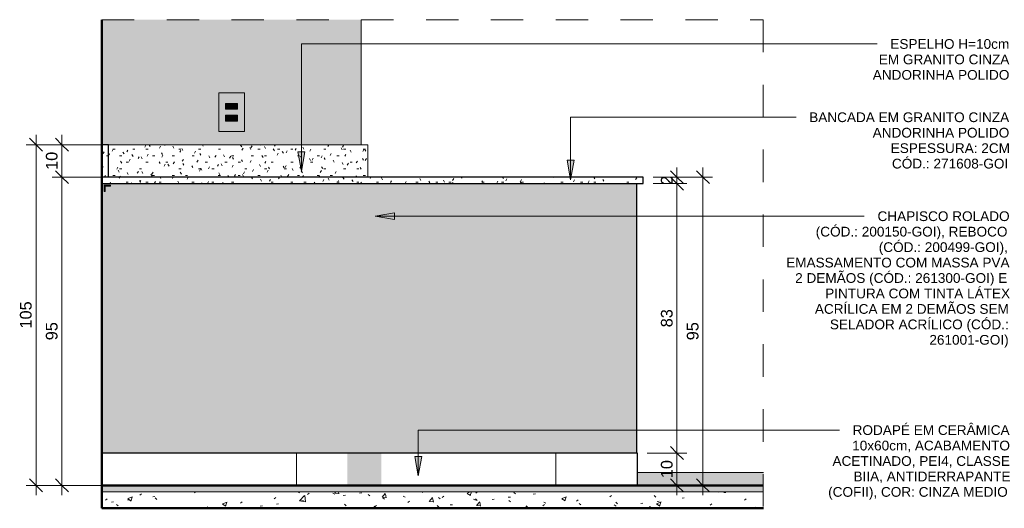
# Model space of a CAD drawing. Header units: metres. Extents: x -0.3 to 17.5, y -18.2 to 2.6.
# Tile 7 of 8: x 11.3 to 14.3, y -0.1 to 1.4. Entities that reach past the tile are written whole.
import ezdxf

# ---------------------------------------------------------------- set-up
doc = ezdxf.new("R2010")
doc.units = ezdxf.units.M
doc.linetypes.add('Projeção', pattern=[0.003969, 0.002381, -0.001587])
for name, color, linetype, lineweight in [('A-ANNO-DIMS', 7, 'Continuous', 9), ('A-ANNO-DIMS-20', 7, 'Continuous', 9), ('A-DETL-GENF', 7, 'Continuous', 5), ('A-FLOR', 7, 'Continuous', 5), ('A-FLOR-MCUT', 7, 'Continuous', 5), ('A-FLOR-OVHD', 7, 'Projeção', 5), ('A-FLOR-PATT', 7, 'Continuous', 50), ('A-GENM', 7, 'Continuous', 5), ('A-WALL', 7, 'Continuous', 5), ('A-WALL-PATT', 7, 'Continuous', 5), ('E-ELEC-FIXT', 7, 'Continuous', 5), ('G-ANNO-TEXT', 7, 'Continuous', 9), ('I-WALL', 7, 'Continuous', 5), ('Q-CASE', 7, 'Continuous', 5)]:
    doc.layers.add(name, color=color, linetype=linetype, lineweight=lineweight)
doc.layers.add('A-DETL', color=7, linetype='Continuous', lineweight=5, true_color=0x00a600)
doc.styles.add('Arial_3', font='arial.ttf', dxfattribs={"height": 0.03})
doc.styles.add('Arial_4', font='arial.ttf', dxfattribs={"height": 0.036})
doc.dimstyles.new('Com_linha__ref__contínua__-_Cor_Vermelha_Arial_1_8mm_1', dxfattribs={"dimscale": 0.3048, "dimtxt": 0.036729, "dimasz": 0.131234, "dimexe": 0.098425, "dimexo": 0.098425, "dimgap": 0.009843, "dimtad": 1, "dimdec": 1, "dimlfac": 100, "dimrnd": 0.1, "dimdsep": 46, "dimtxsty": 'Arial_4', "dimblk1": 'OBLIQUE', "dimblk2": 'OBLIQUE', "dimsah": 1, "dimcen": 0.09, "dimdle": 0.098425, "dimazin": 0, "dimtfac": 1, "dimtdec": 4, "dimtix": 1, "dimtmove": 0, "dimatfit": 3, "dimfxl": 1, "dimtvp": 1, "dimtolj": 1, "dimtzin": 0, "dimarcsym": 2})
pattern_1 = [(50, (29.15008, 0), (0.1457532, -0.01275165), [0.01524, -0.16764]), (355, (29.15008, 0), (-0.0281956, 0.152849), [0.01219, -0.13411]), (100.451, (29.16223, -0.00106), (0.1175571, 0.1400984), [0.01295, -0.14247]), (46.184, (29.15008, 0.04064), (0.2168615, -0.0336392), [0.02286, -0.25146]), (96.636, (29.16815, 0.03784), (0.1899178, 0.1979433), [0.01943, -0.21371]), (351.184, (29.15008, 0.04064), (0.1899206, 0.197941), [0.01829, -0.20117]), (21, (29.1704, 0.03048), (0.1212965, -0.0818154), [0.01524, -0.16764]), (326, (29.1704, 0.03048), (0.0494422, 0.1473543), [0.01219, -0.13411]), (71.451, (29.1805, 0.02366), (0.1707388, 0.06554), [0.01295, -0.14247]), (37.5, (29.150075, 0), (0.00247227, 0.06764328), [0.00671, -0.12578, 0.00671, -0.12944, -0.13462]), (37.5, (29.150075, 0), (0.00247227, 0.06764328), [-0.26863, 0.00671, -0.12791]), (7.5, (29.150075, 0), (0.05345655, 0.08014312), [0.00671, -0.07092, 0.00671, -0.12273, -0.05131]), (7.5, (29.150075, 0), (0.05345655, 0.08014312), [-0.20706, 0.00671, -0.0446]), (327.5, (29.104765, 0), (0.10847647, -0.00458194), [0.00671, -0.04409, 0.00671, -0.15179, -0.21031]), (327.5, (29.104765, 0), (0.10847647, -0.00458194), [-0.2093, 0.00671, -0.20361]), (317.5, (29.08445, 0), (0.11850734, 0.0203419), [0.00671, -0.05933, 0.00671, -0.09855, -0.14935]), (317.5, (29.08445, 0), (0.11850734, 0.0203419), [-0.1713, 0.00671, -0.14265])]
pattern_2 = [(0, (-0.43979, 0), (0.08128, 0.02032), [0.00671, -0.05425, 0.00671, -0.05425, -0.32512]), (0, (-0.43979, 0), (0.08128, 0.02032), [-0.12192, 0.00671, -0.11521, 0.00671, -0.05425, -0.14224]), (0, (-0.43979, 0), (0.08128, 0.02032), [-0.3048, 0.00671, -0.03393, 0.00671, -0.09489]), (120, (-0.40931, 0.01016), (-0.058237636, 0.060230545), [0.00671, -0.05425, 0.00671, -0.37937]), (120, (-0.40931, 0.01016), (-0.058237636, 0.060230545), [-0.06767, -0.05425, 0.00671, -0.11521, -0.2032]), (120, (-0.40931, 0.01016), (-0.058237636, 0.060230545), [-0.24384, 0.00671, -0.05425, 0.00671, -0.13553]), (120, (-0.40931, 0.01016), (-0.058237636, 0.060230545), [-0.31151, -0.03393, 0.00671, -0.09489]), (240, (-0.39915, 0.0508), (-0.023042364, -0.080550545), [0.00671, -0.05425, 0.00671, -0.37937]), (240, (-0.39915, 0.0508), (-0.023042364, -0.080550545), [-0.06767, -0.05425, 0.00671, -0.11521, -0.2032]), (240, (-0.39915, 0.0508), (-0.023042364, -0.080550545), [-0.24384, 0.00671, -0.05425, 0.00671, -0.13553]), (240, (-0.39915, 0.0508), (-0.023042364, -0.080550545), [-0.31151, -0.03393, 0.00671, -0.09489])]

# ---------------------------------------------------------------- blocks, each defined once
blk = doc.blocks.new('TAMPO DO ABRIGO GLP EM GRANITO CINZA ANDORINHA - TAMPO DO ABRIGO GLP EM GRANITO CINZA ANDORINHA-1861549-DET_BANCADA_1')
at = {"layer": 'Q-CASE', "true_color": 0x808080}
h = blk.add_hatch(dxfattribs=at)
h.set_pattern_fill('FP_18', color=8, style=0, pattern_type=2)
h.set_pattern_definition(pattern_2)
h.paths.add_polyline_path([(-18.0592, 0.95), (-18.055, 0.95), (-18.055, 1.05), (-18.075, 1.05), (-18.075, 0.95)])
h = blk.add_hatch(dxfattribs=at)
h.set_pattern_fill('FP_18', color=8, style=0, pattern_type=2)
h.set_pattern_definition(pattern_2)
h.paths.add_polyline_path([(-17.3098, 0.95), (-17.255, 0.95), (-17.255, 1.05), (-18.055, 1.05), (-18.055, 0.95), (-17.3735, 0.95)])
h = blk.add_hatch(dxfattribs=at)
h.set_pattern_fill('FP_18', color=8, style=0, pattern_type=2)
h.set_pattern_definition(pattern_2)
h.paths.add_polyline_path([(-17.0546, 0.93), (-16.405, 0.93), (-16.405, 0.95), (-18.075, 0.95), (-18.075, 0.93), (-17.255, 0.93)])
at = {"layer": 'Q-CASE'}
for p, q in [((-18.075, 1.05), (-18.055, 1.05)), ((-18.055, 1.05), (-17.255, 1.05)), ((-18.055, 0.95), (-18.055, 1.05)), ((-17.255, 0.95), (-17.255, 1.05)), ((-18.055, 0.95), (-18.075, 0.95)), ((-18.075, 0.95), (-16.405, 0.95)), ((-16.405, 0.93), (-16.405, 0.95)), ((-16.405, 0.93), (-18.075, 0.93))]:
    blk.add_line(p, q, dxfattribs=at)
blk = doc.blocks.new('1_b_2 Tomadas 2P_T_Conjunto 4x2 - a_ 2 Tomadas 2P_T 10A-2371953-DET_BANCADA_1')
at = {"layer": 'A-GENM', "true_color": 0xfbfbfb}
h = blk.add_hatch(color=7, dxfattribs=at)
h.paths.add_polyline_path([(-17.7145, 1.0906), (-17.6356, 1.0906), (-17.6356, 1.21), (-17.7145, 1.21), (-17.7145, 1.1058)])
h.paths.add_polyline_path([(-17.6565, 1.1227), (-17.6935, 1.1227), (-17.6935, 1.1407), (-17.6565, 1.1407), (-17.6565, 1.1232)])
h.paths.add_polyline_path([(-17.6935, 1.1593), (-17.6935, 1.1773), (-17.6565, 1.1773), (-17.6565, 1.1593), (-17.6925, 1.1593)])
at = {"layer": 'A-GENM'}
for p, q in [((-17.6356, 1.21), (-17.7145, 1.21)), ((-17.7145, 1.0906), (-17.7145, 1.21)), ((-17.6356, 1.21), (-17.6356, 1.0906)), ((-17.7145, 1.0906), (-17.6356, 1.0906))]:
    blk.add_line(p, q, dxfattribs=at)
blk = doc.blocks.new('x_Módulo de Tomada não listavel 2 - x_Módulo de Tomada não listavel 2-2371671-DET_BANCADA_1')
at = {"layer": 'E-ELEC-FIXT', "true_color": 0xfbfbfb}
h = blk.add_hatch(color=7, dxfattribs=at)
h.paths.add_polyline_path([(-17.6656, 1.1593), (-17.6565, 1.1593), (-17.6565, 1.1773), (-17.6935, 1.1773), (-17.6935, 1.1593), (-17.674, 1.1593)])
h.paths.add_polyline_path([(-17.6745, 1.1598), (-17.6858, 1.16), (-17.687, 1.1605), (-17.688, 1.1613), (-17.6919, 1.1654), (-17.6925, 1.1672), (-17.6925, 1.1687), (-17.6922, 1.1705), (-17.6919, 1.1712), (-17.6911, 1.1723), (-17.687, 1.1761), (-17.6852, 1.1767), (-17.6845, 1.1768), (-17.6643, 1.1766), (-17.6631, 1.1761), (-17.6621, 1.1753), (-17.6582, 1.1712), (-17.6576, 1.1693), (-17.6575, 1.1679), (-17.6577, 1.1666), (-17.6588, 1.1647), (-17.659, 1.1643), (-17.6631, 1.1605), (-17.6649, 1.1599), (-17.6656, 1.1598), (-17.674, 1.1598)])
h = blk.add_hatch(color=7, dxfattribs=at)
h.paths.add_polyline_path([(-17.675, 1.1598), (-17.6643, 1.16), (-17.6624, 1.161), (-17.6621, 1.1613), (-17.6582, 1.1654), (-17.6577, 1.1666), (-17.6576, 1.1688), (-17.6577, 1.17), (-17.6582, 1.1712), (-17.659, 1.1723), (-17.6631, 1.1761), (-17.6649, 1.1767), (-17.6656, 1.1768), (-17.6858, 1.1766), (-17.687, 1.1761), (-17.688, 1.1753), (-17.6919, 1.1712), (-17.6925, 1.1694), (-17.6925, 1.1679), (-17.6924, 1.1666), (-17.6913, 1.1647), (-17.6911, 1.1643), (-17.687, 1.1605), (-17.6852, 1.1599), (-17.6845, 1.1598), (-17.6765, 1.1598)])
h.paths.add_polyline_path([(-17.6852, 1.1663), (-17.6862, 1.1666), (-17.6869, 1.1673), (-17.6872, 1.1683), (-17.6869, 1.1693), (-17.6862, 1.17), (-17.6852, 1.1703), (-17.6842, 1.17), (-17.6834, 1.1692), (-17.6832, 1.1683), (-17.6834, 1.1673), (-17.6842, 1.1666), (-17.6846, 1.1664)])
h.paths.add_polyline_path([(-17.6649, 1.1663), (-17.6659, 1.1666), (-17.6666, 1.1673), (-17.6669, 1.1683), (-17.6666, 1.1693), (-17.6659, 1.17), (-17.6649, 1.1703), (-17.6639, 1.17), (-17.6632, 1.1693), (-17.6629, 1.1683), (-17.6632, 1.1673), (-17.6639, 1.1666), (-17.6644, 1.1664)])
h.paths.add_polyline_path([(-17.675, 1.1686), (-17.676, 1.1688), (-17.6768, 1.1697), (-17.677, 1.1706), (-17.6768, 1.1716), (-17.676, 1.1723), (-17.675, 1.1726), (-17.674, 1.1723), (-17.6733, 1.1716), (-17.673, 1.1705), (-17.6733, 1.1696), (-17.674, 1.1688), (-17.6745, 1.1686)])
at = {"layer": 'E-ELEC-FIXT'}
for p, q in [((-17.6565, 1.1773), (-17.6935, 1.1773)), ((-17.6935, 1.1773), (-17.6935, 1.1593)), ((-17.6935, 1.1593), (-17.6565, 1.1593)), ((-17.6925, 1.1679), (-17.6925, 1.1687)), ((-17.6911, 1.1723), (-17.688, 1.1753)), ((-17.688, 1.1613), (-17.6911, 1.1643)), ((-17.6845, 1.1768), (-17.6656, 1.1768)), ((-17.6656, 1.1598), (-17.6845, 1.1598)), ((-17.6621, 1.1753), (-17.659, 1.1723)), ((-17.659, 1.1643), (-17.6621, 1.1613)), ((-17.6575, 1.1687), (-17.6575, 1.1679)), ((-17.6565, 1.1593), (-17.6565, 1.1773))]:
    blk.add_line(p, q, dxfattribs=at)
for centre, radius, start, end in [((-17.6875, 1.1687), 0.005, 135, 180), ((-17.6875, 1.1679), 0.005, 180, 225), ((-17.6845, 1.1718), 0.005, 90, 135), ((-17.6845, 1.1648), 0.005, 225, 270), ((-17.6852, 1.1683), 0.002, 0, 180), ((-17.6852, 1.1683), 0.002, 180, 0), ((-17.675, 1.1706), 0.002, 0, 180), ((-17.675, 1.1706), 0.002, 180, 0), ((-17.6649, 1.1683), 0.002, 0, 180), ((-17.6649, 1.1683), 0.002, 180, 0), ((-17.6656, 1.1718), 0.005, 45, 90), ((-17.6656, 1.1648), 0.005, 270, 315), ((-17.6625, 1.1687), 0.005, 0, 45), ((-17.6625, 1.1679), 0.005, 315, 0)]:
    blk.add_arc(centre, radius, start, end, dxfattribs=at)
blk = doc.blocks.new('x_Módulo de Tomada não listavel 2 - x_Módulo de Tomada não listavel 2-2371674-DET_BANCADA_1')
at = {"layer": 'E-ELEC-FIXT', "true_color": 0xfbfbfb}
h = blk.add_hatch(color=7, dxfattribs=at)
h.paths.add_polyline_path([(-17.6606, 1.1227), (-17.6565, 1.1227), (-17.6565, 1.1407), (-17.6935, 1.1407), (-17.6935, 1.1227), (-17.6621, 1.1227)])
h.paths.add_polyline_path([(-17.6765, 1.1232), (-17.6858, 1.1234), (-17.687, 1.1239), (-17.688, 1.1247), (-17.6919, 1.1288), (-17.6925, 1.1306), (-17.6925, 1.1321), (-17.6924, 1.1334), (-17.6914, 1.1353), (-17.6911, 1.1357), (-17.687, 1.1395), (-17.6852, 1.1401), (-17.6845, 1.1402), (-17.6643, 1.14), (-17.6631, 1.1395), (-17.6621, 1.1387), (-17.6582, 1.1346), (-17.6576, 1.1327), (-17.6575, 1.1313), (-17.658, 1.1294), (-17.6582, 1.1288), (-17.659, 1.1277), (-17.6631, 1.1239), (-17.6649, 1.1233), (-17.6656, 1.1232), (-17.675, 1.1232)])
h = blk.add_hatch(color=7, dxfattribs=at)
h.paths.add_polyline_path([(-17.6685, 1.1232), (-17.6643, 1.1234), (-17.6624, 1.1244), (-17.6621, 1.1247), (-17.6582, 1.1288), (-17.6577, 1.13), (-17.6576, 1.1322), (-17.6577, 1.1334), (-17.6582, 1.1346), (-17.659, 1.1357), (-17.6631, 1.1395), (-17.6649, 1.1401), (-17.6656, 1.1402), (-17.6858, 1.14), (-17.687, 1.1395), (-17.688, 1.1387), (-17.6919, 1.1346), (-17.6925, 1.1328), (-17.6925, 1.1313), (-17.6921, 1.1294), (-17.6919, 1.1288), (-17.6911, 1.1277), (-17.687, 1.1239), (-17.6852, 1.1233), (-17.6845, 1.1232), (-17.675, 1.1232)])
h.paths.add_polyline_path([(-17.6852, 1.1297), (-17.6862, 1.13), (-17.6869, 1.1307), (-17.6872, 1.1317), (-17.6869, 1.1327), (-17.6862, 1.1334), (-17.6852, 1.1337), (-17.6842, 1.1334), (-17.6834, 1.1326), (-17.6832, 1.1317), (-17.6834, 1.1307), (-17.6842, 1.13), (-17.6846, 1.1298)])
h.paths.add_polyline_path([(-17.6649, 1.1297), (-17.6659, 1.13), (-17.6666, 1.1307), (-17.6669, 1.1317), (-17.6666, 1.1327), (-17.6659, 1.1334), (-17.6649, 1.1337), (-17.6639, 1.1334), (-17.6632, 1.1327), (-17.6629, 1.1317), (-17.6632, 1.1307), (-17.6639, 1.13), (-17.6644, 1.1298)])
h.paths.add_polyline_path([(-17.675, 1.132), (-17.676, 1.1322), (-17.6768, 1.1331), (-17.677, 1.134), (-17.6768, 1.135), (-17.676, 1.1357), (-17.675, 1.136), (-17.674, 1.1357), (-17.6733, 1.135), (-17.673, 1.134), (-17.6733, 1.133), (-17.674, 1.1322), (-17.6745, 1.132)])
at = {"layer": 'E-ELEC-FIXT'}
for p, q in [((-17.6565, 1.1407), (-17.6935, 1.1407)), ((-17.6935, 1.1407), (-17.6935, 1.1227)), ((-17.6925, 1.1313), (-17.6925, 1.1321)), ((-17.6911, 1.1357), (-17.688, 1.1387)), ((-17.688, 1.1247), (-17.6911, 1.1277)), ((-17.6845, 1.1402), (-17.6656, 1.1402)), ((-17.6621, 1.1387), (-17.659, 1.1357)), ((-17.659, 1.1277), (-17.6621, 1.1247)), ((-17.6575, 1.1321), (-17.6575, 1.1313)), ((-17.6565, 1.1227), (-17.6565, 1.1407)), ((-17.6935, 1.1227), (-17.6565, 1.1227)), ((-17.6656, 1.1232), (-17.6845, 1.1232))]:
    blk.add_line(p, q, dxfattribs=at)
for centre, radius, start, end in [((-17.6875, 1.1321), 0.005, 135, 180), ((-17.6875, 1.1313), 0.005, 180, 225), ((-17.6845, 1.1352), 0.005, 90, 135), ((-17.6845, 1.1282), 0.005, 225, 270), ((-17.6852, 1.1317), 0.002, 0, 180), ((-17.6852, 1.1317), 0.002, 180, 0), ((-17.675, 1.134), 0.002, 0, 180), ((-17.675, 1.134), 0.002, 180, 0), ((-17.6649, 1.1317), 0.002, 0, 180), ((-17.6649, 1.1317), 0.002, 180, 0), ((-17.6656, 1.1352), 0.005, 45, 90), ((-17.6656, 1.1282), 0.005, 270, 315), ((-17.6625, 1.1321), 0.005, 0, 45), ((-17.6625, 1.1313), 0.005, 315, 0)]:
    blk.add_arc(centre, radius, start, end, dxfattribs=at)
blk = doc.blocks.new('DIMBLOCK24-DET_BANCADA_1')
at = {"layer": 'A-ANNO-DIMS-20', "color": 242, "true_color": 0xbd2b2e, "transparency": 16777216}
for p, q in [((13.2889, 0.93), (13.2689, 0.95)), ((13.2889, 0.93), (13.2149, 0.93)), ((13.2889, 0.07), (13.2889, 0.93)), ((13.2889, 0.93), (13.3089, 0.91)), ((13.2889, 0.93), (13.3189, 0.93)), ((13.2889, 0.1), (13.1968, 0.1)), ((13.2889, 0.1), (13.2689, 0.12)), ((13.2889, 0.1), (13.3089, 0.08)), ((13.2889, 0.1), (13.3189, 0.1))]:
    blk.add_line(p, q, dxfattribs=at)
at = {"layer": 'A-ANNO-DIMS-20', "color": 0, "transparency": 16777216, "insert": (13.2392, 0.4873), "char_height": 0.036, "width": 0.066452, "attachment_point": 1, "rotation": 90, "line_spacing_factor": 0.941778, "style": 'Arial_4'}
blk.add_mtext('83', dxfattribs=at)
blk = doc.blocks.new('_Oblique')
at = {"color": 0, "linetype": 'ByBlock', "lineweight": -2}
blk.add_line((-0.5, -0.5), (0.5, 0.5), dxfattribs=at)
blk = doc.blocks.new('DIMBLOCK25-DET_BANCADA_1')
at = {"layer": 'A-ANNO-DIMS-20', "color": 242, "true_color": 0xbd2b2e, "transparency": 16777216}
for p, q in [((13.2889, 0.93), (13.2889, 0.98)), ((13.2889, 0.95), (13.2149, 0.95)), ((13.2889, 0.95), (13.2689, 0.97)), ((13.2889, 0.93), (13.2689, 0.95)), ((13.2889, 0.95), (13.3089, 0.93)), ((13.2889, 0.95), (13.3189, 0.95)), ((13.2889, 0.93), (13.2149, 0.93)), ((13.2889, 0.93), (13.3089, 0.91)), ((13.2889, 0.93), (13.3189, 0.93))]:
    blk.add_line(p, q, dxfattribs=at)
at = {"layer": 'A-ANNO-DIMS-20', "color": 0, "transparency": 16777216, "insert": (13.2392, 0.9262), "char_height": 0.036, "width": 0.033226, "attachment_point": 1, "rotation": 90, "line_spacing_factor": 0.941778, "style": 'Arial_4'}
blk.add_mtext('2', dxfattribs=at)
blk = doc.blocks.new('DIMBLOCK26-DET_BANCADA_1')
at = {"layer": 'A-ANNO-DIMS-20', "color": 242, "true_color": 0xbd2b2e, "transparency": 16777216}
for p, q in [((11.3917, 0.95), (11.3617, 0.95)), ((11.3917, 0.95), (11.3717, 0.97)), ((11.3917, -0.03), (11.3917, 0.95)), ((11.3917, 0.95), (11.4117, 0.93)), ((11.3917, 0.95), (11.5692, 0.95)), ((11.3917, 0), (11.3717, 0.02)), ((11.3917, 0), (11.3617, 0)), ((11.3917, 0), (11.4117, -0.02)), ((11.3917, 0), (11.4848, 0))]:
    blk.add_line(p, q, dxfattribs=at)
at = {"layer": 'A-ANNO-DIMS-20', "color": 0, "transparency": 16777216, "insert": (11.342, 0.4473), "char_height": 0.036, "width": 0.066452, "attachment_point": 1, "rotation": 90, "line_spacing_factor": 0.941778, "style": 'Arial_4'}
blk.add_mtext('95', dxfattribs=at)
blk = doc.blocks.new('DIMBLOCK27-DET_BANCADA_1')
at = {"layer": 'A-ANNO-DIMS-20', "color": 242, "true_color": 0xbd2b2e, "transparency": 16777216}
for p, q in [((11.3917, 1.05), (11.3717, 1.07)), ((11.3917, 0.95), (11.3917, 1.08)), ((11.3917, 1.05), (11.3617, 1.05)), ((11.3917, 1.05), (11.4117, 1.03)), ((11.3917, 1.05), (11.4848, 1.05)), ((11.3917, 0.95), (11.3617, 0.95)), ((11.3917, 0.95), (11.3717, 0.97)), ((11.3917, 0.95), (11.4117, 0.93)), ((11.3917, 0.95), (11.5692, 0.95))]:
    blk.add_line(p, q, dxfattribs=at)
at = {"layer": 'A-ANNO-DIMS-20', "color": 0, "transparency": 16777216, "insert": (11.342, 0.9723), "char_height": 0.036, "width": 0.066452, "attachment_point": 1, "rotation": 90, "line_spacing_factor": 0.941778, "style": 'Arial_4'}
blk.add_mtext('10', dxfattribs=at)
blk = doc.blocks.new('DIMBLOCK28-DET_BANCADA_1')
at = {"layer": 'A-ANNO-DIMS-20', "color": 242, "true_color": 0xbd2b2e, "transparency": 16777216}
for p, q in [((11.3117, 1.05), (11.2917, 1.07)), ((11.3117, -0.03), (11.3117, 1.08)), ((11.3117, 1.05), (11.2817, 1.05)), ((11.3117, 1.05), (11.3317, 1.03)), ((11.3117, 1.05), (11.6, 1.05)), ((11.3117, 0), (11.2917, 0.02)), ((11.3117, 0), (11.2817, 0)), ((11.3117, 0), (11.3317, -0.02)), ((11.3117, 0), (11.6205, 0))]:
    blk.add_line(p, q, dxfattribs=at)
at = {"layer": 'A-ANNO-DIMS-20', "color": 0, "transparency": 16777216, "insert": (11.262, 0.4835), "char_height": 0.036, "width": 0.099678, "attachment_point": 1, "rotation": 90, "line_spacing_factor": 0.941778, "style": 'Arial_4'}
blk.add_mtext('105', dxfattribs=at)
blk = doc.blocks.new('DIMBLOCK29-DET_BANCADA_1')
at = {"layer": 'A-ANNO-DIMS-20', "color": 242, "true_color": 0xbd2b2e, "transparency": 16777216}
for p, q in [((13.3689, 0.98), (13.3689, -0.03)), ((13.3689, 0.95), (13.2149, 0.95)), ((13.3689, 0.95), (13.3489, 0.97)), ((13.3689, 0.95), (13.3889, 0.93)), ((13.3689, 0.95), (13.3989, 0.95)), ((13.3689, 0), (13.3489, 0.02)), ((13.3689, 0), (13.3672, 0)), ((13.3689, 0), (13.3889, -0.02)), ((13.3689, 0), (13.3989, 0))]:
    blk.add_line(p, q, dxfattribs=at)
at = {"layer": 'A-ANNO-DIMS-20', "color": 0, "transparency": 16777216, "insert": (13.3192, 0.4473), "char_height": 0.036, "width": 0.066452, "attachment_point": 1, "rotation": 90, "line_spacing_factor": 0.941778, "style": 'Arial_4'}
blk.add_mtext('95', dxfattribs=at)
blk = doc.blocks.new('DIMBLOCK30-DET_BANCADA_1')
at = {"layer": 'A-ANNO-DIMS-20', "color": 242, "true_color": 0xbd2b2e, "transparency": 16777216}
for p, q in [((13.2889, 0.13), (13.2889, -0.03)), ((13.2889, 0.1), (13.1968, 0.1)), ((13.2889, 0.1), (13.2689, 0.12)), ((13.2889, 0.1), (13.3089, 0.08)), ((13.2889, 0.1), (13.3189, 0.1)), ((13.2889, 0), (13.1968, 0)), ((13.2889, 0), (13.2689, 0.02)), ((13.2889, 0), (13.3089, -0.02)), ((13.2889, 0), (13.3189, 0))]:
    blk.add_line(p, q, dxfattribs=at)
at = {"layer": 'A-ANNO-DIMS-20', "color": 0, "transparency": 16777216, "insert": (13.2392, 0.0223), "char_height": 0.036, "width": 0.066452, "attachment_point": 1, "rotation": 90, "line_spacing_factor": 0.941778, "style": 'Arial_4'}
blk.add_mtext('10', dxfattribs=at)

msp = doc.modelspace()

# ---------------------------------------------------------------- hatches: boundary and pattern name
at = {"layer": 'A-DETL-GENF', "true_color": 0xffffff}
for points in [[(11.5218, 0.9055), (11.5248, 0.9055), (11.5248, 0.9225), (11.5418, 0.9225), (11.5418, 0.9255), (11.5218, 0.9255), (11.5218, 0.9177)], [(12.3768, 0), (12.3768, 0.1), (12.2718, 0.1), (12.2718, 0), (12.3148, 0)]]:
    msp.add_hatch(color=7, dxfattribs=at).paths.add_polyline_path(points)
at = {"layer": 'A-FLOR', "true_color": 0xbbc5c4}
msp.add_hatch(color=9, dxfattribs=at).paths.add_polyline_path([(11.8974, -0.02), (13.5558, -0.02), (13.5558, 0), (11.5148, 0), (11.5148, -0.02), (11.8336, -0.02)])
at = {"layer": 'A-FLOR-PATT', "lineweight": 5, "true_color": 0x787878}
h = msp.add_hatch(dxfattribs=at)
h.set_pattern_fill('FP_17', color=8, style=0, pattern_type=2)
h.set_pattern_definition(pattern_1)
h.paths.add_polyline_path([(11.5148, -0.07), (13.5558, -0.07), (13.5558, -0.02), (11.5148, -0.02), (11.5148, -0.0233)])
h = msp.add_hatch(dxfattribs=at)
h.set_pattern_fill('FP_17', color=8, style=0, pattern_type=2)
h.set_pattern_definition(pattern_1)
h.paths.add_polyline_path([(11.8336, -0.0704), (13.5558, -0.0704), (13.5558, -0.07), (11.5147, -0.07), (11.5148, -0.0704), (11.7698, -0.0704)])
at = {"layer": 'A-WALL', "true_color": 0xf4f4f4}
msp.add_hatch(color=7, dxfattribs=at).paths.add_polyline_path([(11.5148, 0), (11.5168, 0.0002), (11.5168, 0.1), (11.5148, 0.1), (11.5148, 0.0002)])
at = {"layer": 'A-WALL-PATT', "true_color": 0x787878}
h = msp.add_hatch(dxfattribs=at)
h.set_pattern_fill('FP_10', color=8, style=0, pattern_type=2)
h.set_pattern_definition([(0, (10.91487, 0), (0, 0.6), []), (90, (10.91487, 0), (-0.6, 4e-17), [])])
h.paths.add_polyline_path([(11.8017, 0), (12.2718, 0.0002), (12.2718, 0.1), (11.5168, 0.1), (11.5168, 0), (11.7858, 0)])
h = msp.add_hatch(dxfattribs=at)
h.set_pattern_fill('FP_9', color=8, style=0, pattern_type=2)
h.set_pattern_definition([(0, (12.31487, 0), (0, 0.6), []), (90, (12.31487, 0), (-0.6, 4e-17), [])])
h.paths.add_polyline_path([(12.3768, 0), (13.1668, 0), (13.1668, 0.1), (12.3768, 0.1)])
at = {"layer": 'G-ANNO-TEXT'}
for points in [[(12.1304, 0.9682), (12.141, 1.0282), (12.1198, 1.0282)], [(12.9607, 0.9422), (12.9713, 1.0022), (12.9501, 1.0022)], [(12.3574, 0.8297), (12.4174, 0.8191), (12.4174, 0.8403)], [(12.491, 0.0297), (12.5016, 0.0897), (12.4804, 0.0897)]]:
    msp.add_hatch(color=256, dxfattribs=at).paths.add_polyline_path(points)
at = {"layer": 'I-WALL', "true_color": 0xf4eccd}
h = msp.add_hatch(color=254, dxfattribs=at)
h.paths.add_polyline_path([(11.5148, 0.1), (12.3148, 0.1), (12.3148, 0.93), (11.5148, 0.93), (11.5148, 0.1178)])
h.paths.add_polyline_path([(11.5218, 0.9055), (11.5218, 0.9255), (11.5418, 0.9255), (11.5418, 0.9225), (11.5248, 0.9225), (11.5248, 0.9055)])
h.paths.add_polyline_path([(11.5148, 1.05), (12.3148, 1.05), (12.3148, 1.4352), (11.5148, 1.4352), (11.5148, 1.0588)])
h.paths.add_polyline_path([(11.9452, 1.0906), (11.8754, 1.0906), (11.8754, 1.21), (11.9543, 1.21), (11.9543, 1.0906)])
h.paths.add_polyline_path([(11.9047, 1.1297), (11.9057, 1.13), (11.9064, 1.1307), (11.9067, 1.1317), (11.9064, 1.1327), (11.9057, 1.1334), (11.9047, 1.1337), (11.9037, 1.1334), (11.903, 1.1327), (11.9027, 1.1317), (11.903, 1.1307), (11.9037, 1.13), (11.9042, 1.1298)])
h.paths.add_polyline_path([(11.9249, 1.1297), (11.9259, 1.13), (11.9267, 1.1307), (11.9269, 1.1317), (11.9267, 1.1327), (11.9259, 1.1334), (11.9249, 1.1337), (11.9239, 1.1334), (11.9232, 1.1326), (11.9229, 1.1317), (11.9232, 1.1307), (11.9239, 1.13), (11.9244, 1.1298)])
h.paths.add_polyline_path([(11.9148, 1.132), (11.9158, 1.1322), (11.9166, 1.1331), (11.9168, 1.134), (11.9166, 1.135), (11.9158, 1.1357), (11.9148, 1.136), (11.9138, 1.1357), (11.9131, 1.135), (11.9128, 1.134), (11.9131, 1.133), (11.9138, 1.1322), (11.9143, 1.132)])
h.paths.add_polyline_path([(11.9047, 1.1663), (11.9057, 1.1666), (11.9064, 1.1673), (11.9067, 1.1683), (11.9064, 1.1693), (11.9057, 1.17), (11.9047, 1.1703), (11.9037, 1.17), (11.903, 1.1693), (11.9027, 1.1683), (11.903, 1.1673), (11.9037, 1.1666), (11.9042, 1.1664)])
h.paths.add_polyline_path([(11.9249, 1.1663), (11.9259, 1.1666), (11.9267, 1.1673), (11.9269, 1.1683), (11.9267, 1.1693), (11.9259, 1.17), (11.9249, 1.1703), (11.9239, 1.17), (11.9232, 1.1692), (11.9229, 1.1683), (11.9232, 1.1673), (11.9239, 1.1666), (11.9244, 1.1664)])
h.paths.add_polyline_path([(11.9148, 1.1686), (11.9158, 1.1688), (11.9166, 1.1697), (11.9168, 1.1706), (11.9166, 1.1716), (11.9158, 1.1723), (11.9148, 1.1726), (11.9138, 1.1723), (11.9131, 1.1716), (11.9128, 1.1706), (11.9131, 1.1696), (11.9138, 1.1688), (11.9143, 1.1686)])
for points in [[(12.3148, 0.1), (13.0048, 0.1), (13.0048, 0.93), (12.3148, 0.93), (12.3148, 0.1178)], [(13.0048, 0.1), (13.1648, 0.1), (13.1648, 0.93), (13.0048, 0.93), (13.0048, 0.306)]]:
    msp.add_hatch(color=254, dxfattribs=at).paths.add_polyline_path(points)
at = {"layer": 'I-WALL', "true_color": 0xc0c0c0}
msp.add_hatch(color=9, dxfattribs=at).paths.add_polyline_path([(13.5558, 0), (13.5558, 0.04), (13.1668, 0.04), (13.1668, 0)])

# ---------------------------------------------------------------- linework, layer by layer
at = {"layer": 'A-DETL', "color": 7, "lineweight": 15}
for p, q in [((12.3148, 1.05), (12.3148, 1.4352)), ((12.3348, 1.05), (11.5148, 1.05)), ((11.5348, 1.05), (11.5348, 0.95)), ((12.3348, 0.95), (12.3348, 1.05))]:
    msp.add_line(p, q, dxfattribs=at)
at = {"layer": 'A-DETL', "color": 7, "lineweight": 30}
for p, q in [((11.5348, 1.05), (11.5148, 1.05)), ((11.5348, 0.95), (11.5348, 1.05)), ((13.1849, 0.95), (11.5148, 0.95)), ((13.1849, 0.93), (13.1849, 0.95)), ((11.5148, 0.93), (13.1849, 0.93)), ((13.1648, 0.1), (13.1648, 0.93)), ((13.1668, 0.1), (11.5168, 0.1)), ((12.3768, 0.1), (12.2718, 0.1)), ((13.1668, 0), (13.1668, 0.1))]:
    msp.add_line(p, q, dxfattribs=at)
at = {"layer": 'A-DETL', "color": 7}
for p, q in [((11.5418, 0.9255), (11.5218, 0.9255)), ((11.5218, 0.9255), (11.5218, 0.9055)), ((11.5248, 0.9055), (11.5248, 0.9225)), ((11.5248, 0.9225), (11.5418, 0.9225)), ((11.5418, 0.9225), (11.5418, 0.9255)), ((11.5218, 0.9055), (11.5248, 0.9055))]:
    msp.add_line(p, q, dxfattribs=at)
at = {"layer": 'A-DETL', "color": 7, "lineweight": 50}
msp.add_line((12.2718, 0), (12.3768, 0), dxfattribs=at)
at = {"layer": 'A-FLOR', "lineweight": 50}
for p, q in [((12.2718, 0), (11.5148, 0)), ((11.5148, 0), (11.5148, -0.07)), ((13.5558, 0), (12.3768, 0)), ((11.5147, -0.07), (13.5558, -0.07))]:
    msp.add_line(p, q, dxfattribs=at)
at = {"layer": 'A-FLOR-MCUT'}
msp.add_line((13.5558, -0.02), (11.5148, -0.02), dxfattribs=at)
at = {"layer": 'A-FLOR-OVHD'}
for p, q in [((11.5148, 1.4349), (13.5548, 1.4349)), ((13.5548, 1.4349), (13.5548, -0.0699)), ((13.5548, -0.0699), (11.5148, -0.0699))]:
    msp.add_line(p, q, dxfattribs=at)
at = {"layer": 'A-WALL', "lineweight": 25}
for p, q in [((11.5168, 0.1), (11.5148, 0.1)), ((11.5168, 0), (11.5168, 0.1))]:
    msp.add_line(p, q, dxfattribs=at)
at = {"layer": 'A-WALL'}
for p, q in [((11.5168, 0.1), (12.2718, 0.1)), ((12.3768, 0.1), (13.1668, 0.1)), ((13.1668, 0.1), (13.1668, 0))]:
    msp.add_line(p, q, dxfattribs=at)
at = {"layer": 'G-ANNO-TEXT'}
for p, q in [((12.1304, 1.3605), (13.6193, 1.3605)), ((12.1304, 0.9682), (12.1304, 1.3605)), ((13.6193, 1.3605), (13.9064, 1.3605)), ((12.9607, 1.1346), (13.5992, 1.1346)), ((12.9607, 0.9422), (12.9607, 1.1346)), ((13.5992, 1.1346), (13.6561, 1.1346)), ((12.141, 1.0282), (12.1198, 1.0282)), ((12.1198, 1.0282), (12.1304, 0.9682)), ((12.1304, 0.9682), (12.141, 1.0282)), ((12.9713, 1.0022), (12.9501, 1.0022)), ((12.9501, 1.0022), (12.9607, 0.9422)), ((12.9607, 0.9422), (12.9713, 1.0022)), ((12.4174, 0.8403), (12.3574, 0.8297)), ((12.3574, 0.8297), (12.4174, 0.8191)), ((12.3574, 0.8297), (13.5797, 0.8297)), ((12.4174, 0.8191), (12.4174, 0.8403)), ((13.5797, 0.8297), (13.8667, 0.8297)), ((12.491, 0.1706), (13.6273, 0.1706)), ((12.491, 0.0297), (12.491, 0.1706)), ((13.6273, 0.1706), (13.79, 0.1706)), ((12.5016, 0.0897), (12.4804, 0.0897)), ((12.4804, 0.0897), (12.491, 0.0297)), ((12.491, 0.0297), (12.5016, 0.0897))]:
    msp.add_line(p, q, dxfattribs=at)
at = {"layer": 'I-WALL', "lineweight": 50}
msp.add_line((11.5148, 0), (11.5148, 1.4352), dxfattribs=at)
at = {"layer": 'I-WALL'}
for p, q in [((12.3148, 1.05), (12.3148, 1.4352)), ((13.1648, 0.93), (13.1648, 0.1)), ((13.5558, 0.04), (13.1668, 0.04))]:
    msp.add_line(p, q, dxfattribs=at)

# ---------------------------------------------------------------- block references
at = {"layer": 'E-ELEC-FIXT'}
for name in ['1_b_2 Tomadas 2P_T_Conjunto 4x2 - a_ 2 Tomadas 2P_T 10A-2371953-DET_BANCADA_1', 'x_Módulo de Tomada não listavel 2 - x_Módulo de Tomada não listavel 2-2371671-DET_BANCADA_1', 'x_Módulo de Tomada não listavel 2 - x_Módulo de Tomada não listavel 2-2371674-DET_BANCADA_1']:
    msp.add_blockref(name, (29.5899, 0), dxfattribs=at)
at = {"layer": 'Q-CASE'}
msp.add_blockref('TAMPO DO ABRIGO GLP EM GRANITO CINZA ANDORINHA - TAMPO DO ABRIGO GLP EM GRANITO CINZA ANDORINHA-1861549-DET_BANCADA_1', (29.5899, 0), dxfattribs=at)

# ---------------------------------------------------------------- texts
at = {"layer": 'G-ANNO-TEXT', "char_height": 0.03, "attachment_point": 1, "style": 'Arial_3'}
for s, insert, width in [('ESPELHO H=10cm ', (13.947, 1.3755), 0.448945), ('EM GRANITO CINZA ', (13.9113, 1.3279), 0.492236), ('ANDORINHA POLIDO', (13.8928, 1.2802), 0.514683), ('BANCADA EM GRANITO CINZA ', (13.6967, 1.1496), 0.751983), ('ANDORINHA POLIDO', (13.8925, 1.102), 0.514683), ('ESPESSURA: 2CM', (13.9481, 1.0544), 0.447342), ('CÓD.: 271608-GOI', (13.952, 1.0067), 0.442532), ('CHAPISCO ROLADO', (13.9074, 0.8447), 0.497046), ('(CÓD.: 200150-GOI), REBOCO ', (13.7169, 0.7971), 0.727932), ('(CÓD.: 200499-GOI), ', (13.9113, 0.7494), 0.492236), ('EMASSAMENTO COM MASSA PVA ', (13.6256, 0.7018), 0.838565), ('2 DEMÃOS (CÓD.: 261300-GOI) E ', (13.6534, 0.6542), 0.804894), ('PINTURA COM TINTA LÁTEX ', (13.746, 0.6066), 0.692658), ('ACRÍLICA EM 2 DEMÃOS SEM ', (13.7142, 0.5589), 0.731139), ('SELADOR ACRÍLICO (CÓD.: ', (13.7605, 0.5113), 0.675021), ('261001-GOI)', (14.0674, 0.4637), 0.303038), ('RODAPÉ EM CERÂMICA ', (13.8306, 0.1856), 0.590042), ('10x60cm, ACABAMENTO ', (13.8293, 0.1379), 0.591645), ('ACETINADO, PEI4, CLASSE ', (13.7685, 0.0903), 0.665401), ('BIIA, ANTIDERRAPANTE ', (13.8333, 0.0427), 0.586835), ('(COFII), COR: CINZA MEDIO', (13.7552, -0.0049), 0.681434)]:
    msp.add_mtext(s, dxfattribs=dict(at, insert=insert, width=width))

# ---------------------------------------------------------------- dimensions: what is measured, and where the dimension line sits
at = {"layer": 'A-ANNO-DIMS', "color": 242, "true_color": 0xbd2b2e}
for base, p1, p2, override, picture, middle in [((11.3117, 1.05), (11.6505, 0), (11.63, 1.05), {"dimpost": '<>', "dimfxl": 1.050201}, 'DIMBLOCK28-DET_BANCADA_1', (11.2903, 0.525)), ((11.3917, 1.05), (11.5992, 0.95), (11.5148, 1.05), {"dimpost": '<>', "dimfxl": 0.130852}, 'DIMBLOCK27-DET_BANCADA_1', (11.3703, 1)), ((13.2889, 0.95), (13.1849, 0.93), (13.1849, 0.95), {"dimpost": '<>', "dimfxl": 0.02}, 'DIMBLOCK25-DET_BANCADA_1', (13.2678, 0.94)), ((13.3689, 0), (13.1849, 0.95), (13.3972, 0), {"dimpost": '<>', "dimfxl": 0.973444}, 'DIMBLOCK29-DET_BANCADA_1', (13.3475, 0.475)), ((11.3917, 0.95), (11.5148, 0), (11.5992, 0.95), {"dimpost": '<>', "dimfxl": 0.953741}, 'DIMBLOCK26-DET_BANCADA_1', (11.3703, 0.475)), ((13.2889, 0.93), (13.1668, 0.1), (13.1849, 0.93), {"dimpost": '<>', "dimfxl": 0.830196}, 'DIMBLOCK24-DET_BANCADA_1', (13.2675, 0.515)), ((13.2889, 0), (13.1668, 0.1), (13.1668, 0), {"dimpost": '<>', "dimfxl": 0.1}, 'DIMBLOCK30-DET_BANCADA_1', (13.2675, 0.05))]:
    dim = msp.add_linear_dim(base=base, p1=p1, p2=p2, angle=90, dimstyle='Com_linha__ref__contínua__-_Cor_Vermelha_Arial_1_8mm_1', override=override, dxfattribs=at)
    dim.commit()
    dim.dimension.update_dxf_attribs({"geometry": picture, "text_midpoint": middle})

doc.saveas('drawing.dxf')
